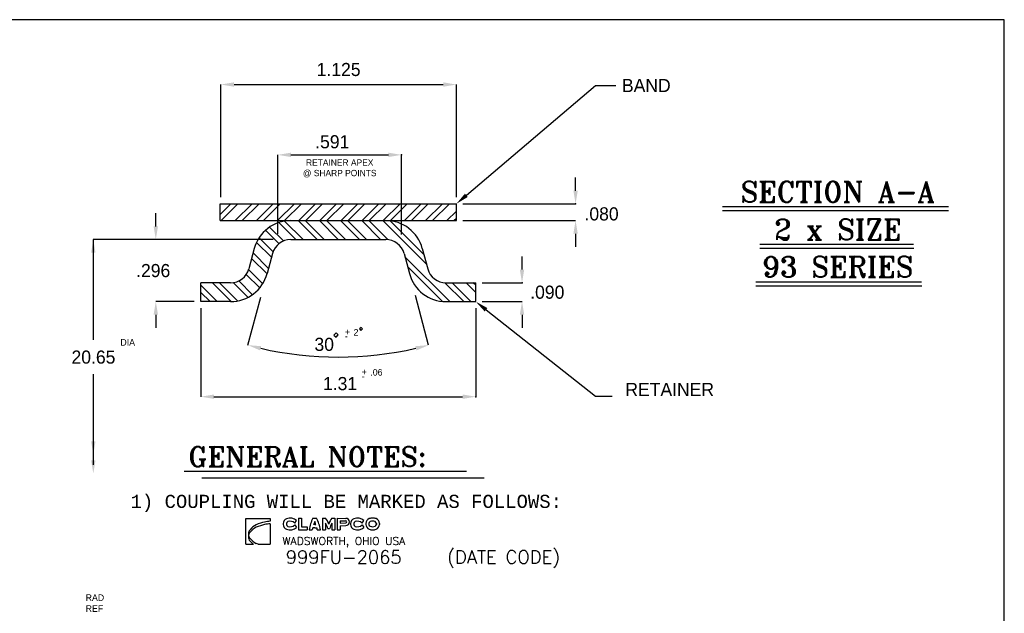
# Model space of a CAD drawing. Extents: x 0 to 21.2, y 0 to 16.2.
# Tile 6 of 6: x 11.8 to 21.2, y 10.6 to 16.2. Entities that reach past the tile are written whole.
import ezdxf
from ezdxf.enums import TextEntityAlignment as Align

# ---------------------------------------------------------------- set-up
doc = ezdxf.new("R2010")
doc.units = 0
doc.header["$LTSCALE"] = 0.1875
doc.header["$MEASUREMENT"] = 0
doc.layers.get('0').update_dxf_attribs({"linetype": 'CONTINUOUS'})
doc.layers.get('DEFPOINTS').update_dxf_attribs({"linetype": 'CONTINUOUS'})
for name, color, linetype in [('B', 5, 'CONTINUOUS'), ('D', 2, 'CONTINUOUS'), ('O', 4, 'CONTINUOUS'), ('T', 2, 'CONTINUOUS')]:
    doc.layers.add(name, color=color, linetype=linetype)
doc.styles.add('MONOTXT', font='monotxt')
doc.styles.add('ROMANS', font='romans', dxfattribs={"oblique": 10})
doc.styles.add('ROMANT', font='romant')
doc.styles.add('TXT', font='txt')
doc.dimstyles.new('FRITZCLAMPCO$0', dxfattribs={"dimtxt": 0.125, "dimasz": 0.125, "dimexe": 0, "dimexo": 0.0625, "dimgap": 0.08, "dimtad": 1, "dimtih": 1, "dimtoh": 1, "dimdec": 4, "dimzin": 4, "dimtxsty": 'STANDARD', "dimcen": 0, "dimclrd": 2, "dimclre": 2, "dimclrt": 2, "dimazin": 3, "dimtfac": 1, "dimtdec": 4, "dimtix": 1, "dimtofl": 0, "dimtmove": 0, "dimatfit": 3, "dimtolj": 1, "dimtzin": 4})

# ---------------------------------------------------------------- blocks, each defined once
blk = doc.blocks.new('*D18')
at = {"color": 2, "linetype": 'BYBLOCK'}
for p, q in [((13.7225, 13.8804), (13.7225, 14.9544)), ((13.8475, 14.9544), (15.8411, 14.9544)), ((15.9661, 13.8804), (15.9661, 14.9544))]:
    blk.add_line(p, q, dxfattribs=at)
for points in [[(13.8475, 14.9753), (13.8475, 14.9336), (13.7225, 14.9544)], [(15.8411, 14.9753), (15.8411, 14.9336), (15.9661, 14.9544)]]:
    blk.add_solid(points, dxfattribs=at)
at = {"layer": 'DEFPOINTS', "color": 0, "linetype": 'BYBLOCK'}
for p in [(15.9661, 14.9544), (13.7225, 13.8179), (15.9661, 13.8179)]:
    blk.add_point(p, dxfattribs=at)
at = {"color": 2, "linetype": 'BYBLOCK', "insert": (14.8443, 15.0969), "char_height": 0.125, "attachment_point": 5}
blk.add_mtext('\\A1;1.125', dxfattribs=at)
blk = doc.blocks.new('TOL')
at = {"layer": 'T'}
for s, p in [('+', (0.002, 0.0101)), ('-', (0.002, -0.0291))]:
    blk.add_text(s, height=0.0625, dxfattribs=at).set_placement(p)
blk.add_attdef('TOL?', (0.0833, -0.0026), '', height=0.0625, dxfattribs=at)
blk = doc.blocks.new('*X6')
at = {"color": 0}
for p, q in [((-0.5231, -0.0143), (-0.6552, 0.1178)), ((-0.4031, 0), (-0.5651, 0.1621)), ((-0.3359, 0), (-0.5111, 0.1753)), ((-0.2015, 0), (-0.3815, 0.18)), ((-0.1344, 0), (-0.3144, 0.18)), ((0, 0), (-0.18, 0.18)), ((0.0672, 0), (-0.1128, 0.18)), ((0.2015, 0), (0.0215, 0.18)), ((0.2687, 0), (0.0887, 0.18)), ((0.4031, 0), (0.2231, 0.18)), ((0.4712, -0.0009), (0.2902, 0.18)), ((0.8406, -0.236), (0.4246, 0.18)), ((0.816, -0.1442), (0.4941, 0.1776)), ((-0.6216, -0.1173), (-0.7549, 0.016)), ((-0.5652, -0.0394), (-0.6929, 0.0883)), ((-0.6365, -0.1696), (-0.7789, -0.0272)), ((-0.6791, -0.3286), (-0.826, -0.1816)), ((-0.6648, -0.2756), (-0.8118, -0.1286)), ((1.0622, -0.592), (0.6352, -0.165)), ((0.9936, -0.5906), (0.6598, -0.2567)), ((-0.7481, -0.461), (-0.8766, -0.3326)), ((-0.72, -0.4219), (-0.8546, -0.2874)), ((-1.1546, -0.592), (-1.31, -0.4366)), ((-1.0202, -0.592), (-1.2002, -0.412)), ((-0.9592, -0.5858), (-1.133, -0.412)), ((-0.8595, -0.5512), (-1.0005, -0.4102)), ((-0.8178, -0.5258), (-0.9488, -0.3947)), ((1.1966, -0.592), (1.0163, -0.4117)), ((1.2638, -0.592), (1.0838, -0.412)), ((1.31, -0.5039), (1.2181, -0.412)), ((1.31, -0.4367), (1.2853, -0.412)), ((-1.2217, -0.592), (-1.31, -0.5037))]:
    blk.add_line(p, q, dxfattribs=at)
blk = doc.blocks.new('MKN')
at = {"layer": 'T', "color": 3, "style": 'ROMANS'}
blk.add_attdef('MARKING?', (0.3822, -0.4293), '', height=0.125, dxfattribs=at)
blk = doc.blocks.new('*X13')
at = {"color": 0}
for p, q in [((13.7161, 13.7161), (13.8179, 13.8179)), ((13.725, 13.6579), (13.885, 13.8179)), ((13.8594, 13.6579), (14.0194, 13.8179)), ((13.9266, 13.6579), (14.0866, 13.8179)), ((14.0609, 13.6579), (14.2209, 13.8179)), ((14.1281, 13.6579), (14.2654, 13.7952)), ((14.2654, 13.6609), (14.4224, 13.8179)), ((14.2654, 13.7952), (14.2881, 13.8179)), ((14.3296, 13.6579), (14.4896, 13.8179)), ((14.464, 13.6579), (14.624, 13.8179)), ((14.5311, 13.6579), (14.6911, 13.8179)), ((14.6655, 13.6579), (14.8255, 13.8179)), ((14.7327, 13.6579), (14.8927, 13.8179)), ((14.867, 13.6579), (15.027, 13.8179)), ((14.9342, 13.6579), (15.0942, 13.8179)), ((15.0685, 13.6579), (15.2285, 13.8179)), ((15.1357, 13.6579), (15.2957, 13.8179)), ((15.2701, 13.6579), (15.4301, 13.8179)), ((15.4435, 13.7641), (15.4972, 13.8179)), ((15.4716, 13.6579), (15.6316, 13.8179)), ((15.5388, 13.6579), (15.6988, 13.8179)), ((15.6731, 13.6579), (15.8331, 13.8179)), ((15.7403, 13.6579), (15.9003, 13.8179)), ((15.3372, 13.6579), (15.4435, 13.7641)), ((15.8746, 13.6579), (15.9661, 13.7493)), ((14.2624, 13.6579), (14.2654, 13.6609)), ((15.9418, 13.6579), (15.9661, 13.6822))]:
    blk.add_line(p, q, dxfattribs=at)
blk = doc.blocks.new('C')
at = {"layer": 'B'}
blk.add_lwpolyline([(0, 16.25), (0, 0), (21.1875, 0), (21.1875, 16.25)], close=True, dxfattribs=at)

msp = doc.modelspace()

# ---------------------------------------------------------------- linework, layer by layer
at = {"layer": 'D', "color": 2}
for p, q in [((16.06139, 14.57654), (17.29173, 15.62164)), ((17.29173, 15.62164), (17.48637, 15.62164)), ((16.24919, 13.48611), (17.29122, 12.66259)), ((17.29122, 12.66259), (17.4507, 12.66259))]:
    msp.add_line(p, q, dxfattribs=at)
at = {"layer": 'D', "color": 2, "linetype": 'BYBLOCK'}
for p, q in [((14.26543, 14.20946), (14.26543, 14.96196)), ((14.39043, 14.96196), (15.31848, 14.96196)), ((15.44348, 14.20205), (15.44348, 14.96196)), ((17.10228, 14.62062), (17.10228, 14.74562)), ((16.02862, 14.49562), (17.10228, 14.49562)), ((13.10219, 14.28062), (13.10219, 14.40562)), ((16.02862, 14.33562), (17.10228, 14.33562)), ((17.10228, 14.21062), (17.10228, 14.08562)), ((14.22116, 14.15562), (12.5066, 14.15562)), ((12.5066, 14.15562), (12.5066, 13.19943)), ((16.59189, 13.86862), (16.59189, 13.99362)), ((16.21362, 13.74362), (16.59189, 13.74362)), ((13.98037, 13.14891), (14.10292, 13.60627)), ((15.70187, 13.14891), (15.57547, 13.62063)), ((13.46862, 13.56362), (13.10219, 13.56362)), ((16.21362, 13.56362), (16.59189, 13.56362)), ((13.10219, 13.43862), (13.10219, 13.31362)), ((13.53112, 13.50112), (13.53112, 12.65773)), ((16.15112, 13.50112), (16.15112, 12.65773)), ((16.59189, 13.43862), (16.59189, 13.31362)), ((12.5066, 12.87177), (12.5066, 12.00862)), ((13.65612, 12.65773), (16.02612, 12.65773))]:
    msp.add_line(p, q, dxfattribs=at)
at = {"layer": 'D'}
for p, q in [((15.05845, 13.31752), (15.04387, 13.30293)), ((15.04387, 13.30293), (15.05733, 13.28946)), ((15.05733, 13.28946), (15.07192, 13.30405)), ((15.07192, 13.30405), (15.05845, 13.31752))]:
    msp.add_line(p, q, dxfattribs=at)
at = {"layer": 'D', "color": 2, "linetype": 'BYBLOCK'}
msp.add_arc((14.84112, 16.36126), 3.32567, 257.153672, 282.846328, dxfattribs=at)
for p in [(15.44348, 14.96196), (17.10228, 14.49562), (16.59189, 13.74362), (16.15112, 12.65773)]:
    msp.add_point(p, dxfattribs=at)
for points in [[(14.39043, 14.94112), (14.39043, 14.98279), (14.26543, 14.96196)], [(15.31848, 14.94112), (15.31848, 14.98279), (15.44348, 14.96196)], [(17.08144, 14.62062), (17.12311, 14.62062), (17.10228, 14.49562)], [(13.12303, 14.28062), (13.08136, 14.28062), (13.10219, 14.15562)], [(17.08144, 14.21062), (17.12311, 14.21062), (17.10228, 14.33562)], [(12.52743, 14.03062), (12.48577, 14.03062), (12.5066, 14.15562)], [(16.61273, 13.86862), (16.57106, 13.86862), (16.59189, 13.74362)], [(13.12303, 13.43862), (13.08136, 13.43862), (13.10219, 13.56362)], [(16.61273, 13.43862), (16.57106, 13.43862), (16.59189, 13.56362)], [(14.10671, 13.13906), (14.09669, 13.09861), (13.98037, 13.14891)], [(15.57553, 13.13906), (15.58555, 13.09861), (15.70187, 13.14891)], [(13.65612, 12.6369), (13.65612, 12.67857), (13.53112, 12.65773)], [(16.02612, 12.6369), (16.02612, 12.67857), (16.15112, 12.65773)], [(12.52743, 12.23241), (12.48577, 12.23241), (12.5066, 12.10741)], [(12.52743, 12.05234), (12.48577, 12.05234), (12.5066, 11.92734)]]:
    msp.add_solid(points, dxfattribs=at)
at = {"layer": 'D', "color": 2}
for points in [[(16.07488, 14.56066), (16.0479, 14.59242), (15.96612, 14.49562)], [(16.23627, 13.46977), (16.26211, 13.50246), (16.15112, 13.56362)]]:
    msp.add_solid(points, dxfattribs=at)
at = {"layer": 'DEFPOINTS', "color": 0, "linetype": 'BYBLOCK'}
for p in [(15.96612, 14.46082), (15.96612, 14.33562)]:
    msp.add_point(p, dxfattribs=at)
at = {"layer": 'O'}
for p, q in [((13.71612, 14.33562), (13.71612, 14.49562)), ((13.71612, 14.49562), (15.96612, 14.49562)), ((15.96612, 14.33562), (15.96612, 14.49562)), ((13.71612, 14.33562), (15.96612, 14.33562)), ((14.38824, 14.15562), (15.294, 14.15562)), ((14.04051, 14.06879), (13.98912, 13.87703)), ((14.21437, 14.0222), (14.16299, 13.83044)), ((15.46787, 14.0222), (15.51925, 13.83044)), ((15.64173, 14.06879), (15.69312, 13.87703)), ((13.81526, 13.74362), (13.53112, 13.74362)), ((13.53112, 13.56362), (13.53112, 13.74362)), ((15.86698, 13.74362), (16.15112, 13.74362)), ((16.15112, 13.56362), (16.15112, 13.74362)), ((13.81526, 13.56362), (13.53112, 13.56362)), ((15.86698, 13.56362), (16.15112, 13.56362))]:
    msp.add_line(p, q, dxfattribs=at)
at = {"layer": 'O', "color": 2}
for p, q in [((14.82037, 13.26665), (14.79952, 13.24558)), ((14.79952, 13.24558), (14.82062, 13.225)), ((14.84098, 13.24583), (14.82037, 13.26665)), ((14.82062, 13.225), (14.84098, 13.24583))]:
    msp.add_line(p, q, dxfattribs=at)
at = {"layer": 'O'}
for centre, radius, start, end in [((14.38824, 13.97562), 0.36, 90, 165), ((15.294, 13.97562), 0.36, 15, 90), ((14.38824, 13.97562), 0.18, 90, 165), ((15.294, 13.97562), 0.18, 15, 90), ((13.81526, 13.92362), 0.18, 270, 345), ((13.81526, 13.92362), 0.36, 270, 345), ((15.86698, 13.92362), 0.36, 195, 270), ((15.86698, 13.92362), 0.18, 195, 270)]:
    msp.add_arc(centre, radius, start, end, dxfattribs=at)
at = {"layer": 'T'}
for p, q in [((18.50234, 14.46876), (20.65609, 14.46876)), ((18.50234, 14.43176), (20.65609, 14.43176)), ((18.85811, 14.11069), (20.32253, 14.11069)), ((18.85811, 14.07369), (20.32603, 14.07369)), ((18.81905, 13.75262), (20.39953, 13.75262)), ((18.81905, 13.71562), (20.40303, 13.71562)), ((16.06195, 11.94398), (13.37327, 11.94398)), ((13.54085, 11.88569), (16.22954, 11.88569)), ((13.95891, 11.49635), (14.19182, 11.49635)), ((13.95891, 11.2518), (13.95891, 11.49635)), ((14.19182, 11.49635), (14.19182, 11.47107)), ((14.19182, 11.44731), (14.19182, 11.2518)), ((14.31645, 11.44853), (14.31645, 11.44086)), ((14.34628, 11.44853), (14.34628, 11.44086)), ((14.42538, 11.45372), (14.44372, 11.47742)), ((14.46161, 11.50037), (14.46161, 11.38902)), ((14.46161, 11.50037), (14.49144, 11.50037)), ((14.49144, 11.50037), (14.49144, 11.41885)), ((14.59981, 11.50037), (14.63362, 11.50037)), ((14.69029, 11.50037), (14.69029, 11.38902)), ((14.69029, 11.50037), (14.72011, 11.50037)), ((14.72011, 11.45154), (14.72011, 11.38902)), ((14.77977, 11.50037), (14.8096, 11.50037)), ((14.77977, 11.45154), (14.77977, 11.38902)), ((14.8096, 11.50037), (14.8096, 11.38902)), ((14.82948, 11.50037), (14.91299, 11.49874)), ((14.82948, 11.50037), (14.82948, 11.38902)), ((14.85931, 11.47493), (14.85931, 11.45357)), ((14.85931, 11.47493), (14.91251, 11.47389)), ((14.85931, 11.45357), (14.91251, 11.45461)), ((14.95873, 11.44853), (14.95873, 11.44086)), ((14.98856, 11.44853), (14.98856, 11.44086)), ((15.06766, 11.45372), (15.086, 11.47742)), ((15.10332, 11.44925), (15.10332, 11.44158)), ((15.13315, 11.44925), (15.13315, 11.44158)), ((15.20388, 11.44925), (15.20388, 11.44158)), ((15.23371, 11.44925), (15.23371, 11.44158)), ((14.42538, 11.43568), (14.44372, 11.41197)), ((14.46161, 11.38902), (14.54314, 11.38902)), ((14.49144, 11.41885), (14.54314, 11.41885)), ((14.54314, 11.41885), (14.54314, 11.38902)), ((14.56302, 11.38902), (14.59319, 11.38902)), ((14.61671, 11.4089), (14.59701, 11.4089)), ((14.61671, 11.43873), (14.60539, 11.43873)), ((14.61671, 11.43873), (14.62803, 11.43873)), ((14.61671, 11.4089), (14.63642, 11.4089)), ((14.64024, 11.38902), (14.6704, 11.38902)), ((14.69029, 11.38902), (14.72011, 11.38902)), ((14.74099, 11.40095), (14.75889, 11.40095)), ((14.77977, 11.38902), (14.8096, 11.38902)), ((14.82948, 11.38902), (14.85931, 11.38902)), ((14.85931, 11.42871), (14.91299, 11.42975)), ((14.85931, 11.42871), (14.85931, 11.38902)), ((15.06766, 11.43568), (15.086, 11.41197)), ((14.07823, 11.2518), (14.06008, 11.2599)), ((13.95891, 11.2518), (14.03355, 11.2518)), ((14.07823, 11.2518), (14.19182, 11.2518))]:
    msp.add_line(p, q, dxfattribs=at)
for points in [[(14.19256, 11.47114, 0.0256464), (14.13834, 11.46315, 0.0632234), (14.06008, 11.43689, 0.1033635), (13.99978, 11.39047, 0.1790607), (13.98421, 11.34839, 0.1790607), (13.99978, 11.30632, 0.1033635), (14.06008, 11.2599, 0.015166)], [(14.19256, 11.44738, 0.0256464), (14.13834, 11.4394, 0.0632234), (14.06008, 11.41314, 0.1033635), (13.99978, 11.36671, 0.1790607), (13.98421, 11.32464, 0.1790607), (13.99978, 11.28256, 0.0616204), (14.03355, 11.2518, 0.0632234)]]:
    msp.add_lwpolyline(points, format="xyb", dxfattribs=at)
for centre, radius, start, end in [((14.36616, 11.44853), 0.04971, 110.848219, 180), ((14.36616, 11.44853), 0.01988, 110.848219, 180), ((14.38165, 11.40788), 0.09321, 48.247337, 110.848219), ((14.38165, 11.40788), 0.06338, 46.347626, 110.848219), ((14.89307, 11.34174), 0.33341, 151.589386, 171.847931), ((14.89307, 11.34174), 0.30358, 155.547161, 161.368336), ((14.34036, 11.34174), 0.30358, 18.631664, 24.452839), ((14.34036, 11.34174), 0.33341, 8.152069, 28.410614), ((14.58421, 11.39174), 0.17399, 17.720695, 38.636485), ((14.57172, 11.36069), 0.17399, 13.379332, 31.47595), ((14.91568, 11.39174), 0.17399, 141.363515, 162.279305), ((14.92816, 11.36069), 0.17399, 148.52405, 166.620668), ((14.91232, 11.46425), 0.00964, 271.119047, 88.880953), ((14.91232, 11.46425), 0.0345, 271.119047, 88.880953), ((15.00844, 11.44853), 0.04971, 110.848219, 180), ((15.00844, 11.44853), 0.01988, 110.848219, 180), ((15.02393, 11.40788), 0.09321, 48.247337, 110.848219), ((15.02393, 11.40788), 0.06338, 46.347626, 110.848219), ((15.15304, 11.44925), 0.04971, 110.848219, 180), ((15.15304, 11.44925), 0.01988, 110.848219, 180), ((15.16852, 11.4086), 0.09321, 90, 110.848219), ((15.16852, 11.4086), 0.06338, 90, 110.848219), ((15.16852, 11.4086), 0.09321, 69.151781, 90), ((15.16852, 11.4086), 0.06338, 69.151781, 90), ((15.184, 11.44925), 0.01988, 0, 69.151781), ((15.184, 11.44925), 0.04971, 0, 69.151781), ((14.36616, 11.44086), 0.04971, 180, 249.151781), ((14.36616, 11.44086), 0.01988, 180, 249.151781), ((14.38165, 11.48151), 0.09321, 249.151781, 311.752663), ((14.38165, 11.48151), 0.06338, 249.151781, 313.652374), ((14.89307, 11.34174), 0.30358, 167.218542, 171.0407), ((14.34036, 11.34174), 0.30358, 8.9593, 12.781458), ((15.00844, 11.44086), 0.04971, 180, 249.151781), ((15.00844, 11.44086), 0.01988, 180, 249.151781), ((15.02393, 11.48151), 0.09321, 249.151781, 311.752663), ((15.02393, 11.48151), 0.06338, 249.151781, 313.652374), ((15.15304, 11.44158), 0.04971, 180, 249.151781), ((15.15304, 11.44158), 0.01988, 180, 249.151781), ((15.16852, 11.48223), 0.09321, 249.151781, 270), ((15.16852, 11.48223), 0.06338, 249.151781, 270), ((15.16852, 11.48223), 0.06338, 270, 290.848219), ((15.16852, 11.48223), 0.09321, 270, 290.848219), ((15.184, 11.44158), 0.01988, 290.848219, 0), ((15.184, 11.44158), 0.04971, 290.848219, 0)]:
    msp.add_arc(centre, radius, start, end, dxfattribs=at)

# ---------------------------------------------------------------- block references
at = {"layer": 'D'}
ref = msp.add_blockref('TOL', (14.90208, 13.23308), dxfattribs=at)
ref.add_attrib('TOL?', '2', (14.98698, 13.24031), dxfattribs={"height": 0.0625})
at = {"layer": 'O'}
msp.add_blockref('C', (0, 0), dxfattribs=at)
at = {"layer": 'O', "color": 1}
for name, p in [('*X13', (0, 0.67776)), ('*X6', (14.84112, 14.15562))]:
    msp.add_blockref(name, p, dxfattribs=at)
at = {"layer": 'O'}
ref = msp.add_blockref('TOL', (15.06158, 12.8514), dxfattribs=at)
ref.add_attrib('TOL?', '.06', (15.14647, 12.85862), dxfattribs={"layer": 'D', "height": 0.0625})
msp.add_blockref('MKN', (13.95891, 11.49635), dxfattribs=at).add_auto_attribs({'MARKING?': '999FU-2065'})

# ---------------------------------------------------------------- texts
at = {"color": 2, "linetype": 'BYBLOCK'}
msp.add_text('30', height=0.125, dxfattribs=at).set_placement((14.6139, 13.09393))
at = {"layer": 'D', "color": 2}
msp.add_text('BAND', height=0.125, dxfattribs=at).set_placement((17.7763, 15.62318), align=Align.MIDDLE)
at = {"layer": 'D', "color": 2, "linetype": 'BYBLOCK'}
for s, p in [('.591', (14.62104, 15.02446)), ('.296', (12.91469, 13.79712)), ('.090', (16.67003, 13.59112)), ('1.31', (14.69529, 12.72023))]:
    msp.add_text(s, height=0.125, dxfattribs=at).set_placement(p)
at = {"layer": 'D', "style": 'TXT'}
for s, p in [('RETAINER APEX', (14.85445, 14.85893)), ('@ SHARP POINTS', (14.85445, 14.75893))]:
    msp.add_text(s, height=0.06, dxfattribs=at).set_placement(p, align=Align.CENTER)
at = {"layer": 'D', "color": 2, "linetype": 'BYBLOCK'}
msp.add_text('.080', height=0.125, dxfattribs=at).set_placement((17.3499, 14.39975), align=Align.MIDDLE)
at = {"layer": 'D', "color": 2, "style": 'TXT'}
for s, height, p in [('DIA', 0.0625, (12.83456, 13.14456)), ('20.65', 0.125, (12.50817, 12.97277))]:
    msp.add_text(s, height=height, dxfattribs=at).set_placement(p, align=Align.CENTER)
at = {"layer": 'D', "color": 2}
msp.add_text('RETAINER', height=0.125, dxfattribs=at).set_placement((17.99903, 12.66413), align=Align.CENTER)
at = {"layer": 'O'}
for s, p in [('RAD', (12.43363, 10.71188)), ('REF', (12.43363, 10.60771))]:
    msp.add_text(s, height=0.0625, dxfattribs=at).set_placement(p)
at = {"layer": 'T', "style": 'ROMANT'}
for s, height, p in [('SECTION A-A', 0.1953125, (19.6003, 14.51154)), ('2 x SIZE', 0.195312, (19.6003, 14.15347)), ('93 SERIES', 0.195312, (19.6003, 13.79819))]:
    msp.add_text(s, height=height, dxfattribs=at).set_placement(p, align=Align.CENTER)
at = {"layer": 'T'}
for s, height, style, p in [('GENERAL NOTES:', 0.1875, 'ROMANT', (13.41081, 11.99266)), ('1) COUPLING WILL BE MARKED AS FOLLOWS:', 0.125, 'MONOTXT', (12.86129, 11.59779)), ('WADSWORTH, OHIO USA', 0.075, 'ROMANS', (14.30943, 11.24577)), ('     (DATE CODE)', 0.125, 'ROMANS', (15.41234, 11.06779))]:
    msp.add_text(s, height=height, dxfattribs=dict(at, style=style)).set_placement(p)

# ---------------------------------------------------------------- dimensions: what is measured, and where the dimension line sits
at = {"layer": 'D', "color": 2}
dim = msp.add_linear_dim(base=(15.96612, 15.6322), p1=(13.72249, 14.49562), p2=(15.96612, 14.49562), text='1.125', dimstyle='FRITZCLAMPCO$0', dxfattribs=at)
dim.commit()
dim.dimension.update_dxf_attribs({"geometry": '*D18', "text_midpoint": (14.8443, 15.6322), "insert": (0, 0.67776)})

doc.saveas('drawing.dxf')
